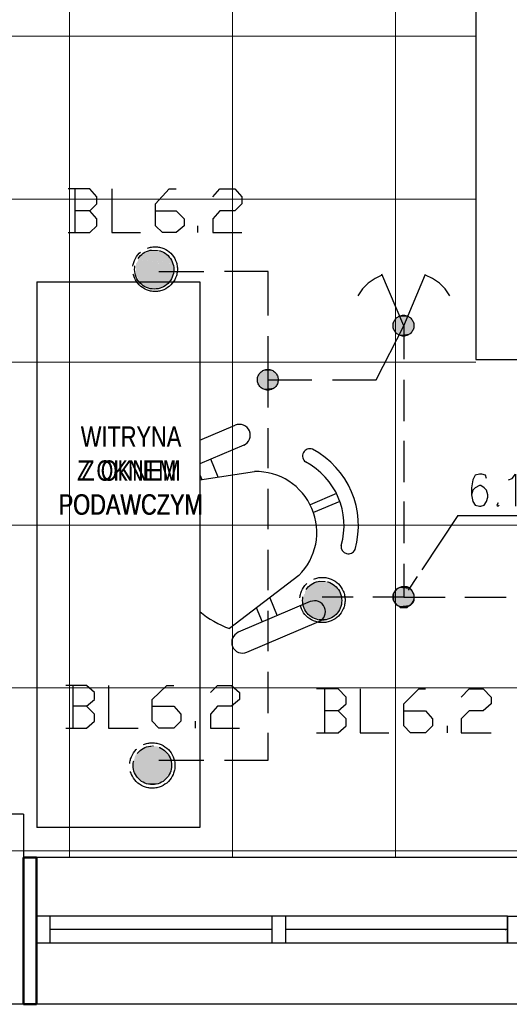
# Model space of a CAD drawing. Header units: millimetres. Extents: x 282377 to 1404227, y -783705 to 1038705.
# Tile 195 of 243: x 386393 to 386574, y 7171 to 7533. Entities that reach past the tile are written whole.
import ezdxf

# ---------------------------------------------------------------- set-up
doc = ezdxf.new("R2010")
doc.units = ezdxf.units.MM
doc.linetypes.add('ACAD_ISO08W100', pattern=[36, 24, -3, 6, -3])
doc.layers.add('!!ELEKTRYKA', color=7, linetype='Continuous')
doc.styles.add('BIKTC', font='bikromsw.shx', dxfattribs={"width": 0.8})

msp = doc.modelspace()

# ---------------------------------------------------------------- linework, layer by layer
at = {"layer": '!!ELEKTRYKA', "color": 252, "lineweight": 15, "ltscale": 15}
for p, q in [((386411.7, 7862.62), (386411.7, 7224.62)), ((386471.7, 7862.62), (386471.7, 7224.62)), ((386531.7, 7846.62), (386531.7, 7224.62)), ((385384.7, 7527.12), (386561.2, 7527.12)), ((385384.7, 7467.12), (386561.2, 7467.12)), ((386389.95, 7407.12), (386561.2, 7407.12)), ((386389.95, 7347.12), (386760.2, 7347.12)), ((386389.95, 7287.12), (386760.7, 7287.12)), ((386389.95, 7227.12), (386760.7, 7227.12))]:
    msp.add_line(p, q, dxfattribs=at)
at = {"layer": '!!ELEKTRYKA', "color": 252}
for p, q in [((386561.2, 7846.62), (386561.2, 7408.12)), ((386399.61, 7436.62), (386399.61, 7235.69)), ((386399.61, 7436.62), (386459.61, 7436.62)), ((386399.61, 7436.62), (386399.61, 7235.69)), ((386399.61, 7436.62), (386459.61, 7436.62)), ((386459.61, 7436.62), (386459.61, 7235.69)), ((386459.61, 7436.62), (386459.61, 7235.69)), ((386561.2, 7408.12), (386760.7, 7408.12)), ((386459.61, 7378.3), (386472.66, 7383.85)), ((386459.61, 7378.3), (386472.66, 7383.85)), ((386475.8, 7376.48), (386459.61, 7369.59)), ((386475.8, 7376.48), (386459.61, 7369.59)), ((386466.45, 7364.74), (386463.65, 7371.31)), ((386466.45, 7364.74), (386463.65, 7371.31)), ((386459.61, 7363.7), (386479.75, 7366.78)), ((386459.61, 7363.7), (386479.75, 7366.78)), ((386459.61, 7365.64), (386460.38, 7363.82)), ((386459.61, 7365.64), (386460.38, 7363.82)), ((386509.95, 7358.72), (386500.26, 7354.59)), ((386509.95, 7358.72), (386500.26, 7354.59)), ((386511.18, 7355.83), (386501.49, 7351.7)), ((386511.18, 7355.83), (386501.49, 7351.7)), ((386496.06, 7328.48), (386470.55, 7308.96)), ((386496.06, 7328.48), (386470.55, 7308.96)), ((386500.31, 7318.89), (386473.81, 7307.61)), ((386500.31, 7318.89), (386473.81, 7307.61)), ((386485.37, 7320.29), (386488.16, 7313.72)), ((386485.37, 7320.29), (386488.16, 7313.72)), ((386482.7, 7311.4), (386480.5, 7316.57)), ((386482.7, 7311.4), (386480.5, 7316.57)), ((386476.95, 7300.24), (386503.45, 7311.53)), ((386476.95, 7300.24), (386503.45, 7311.53)), ((386394.7, 7240.62), (386347.7, 7240.62)), ((386394.7, 7240.62), (386394.7, 7170.62)), ((386459.61, 7235.69), (386399.61, 7235.69)), ((386459.61, 7235.69), (386399.61, 7235.69)), ((386760.7, 7224.62), (386394.7, 7224.62)), ((386572.95, 7203.12), (386399.45, 7203.12)), ((386404.45, 7203.12), (386404.45, 7193.12)), ((386486.2, 7203.12), (386486.2, 7193.12)), ((386491.2, 7203.12), (386491.2, 7193.12)), ((386572.95, 7203.12), (386572.95, 7193.12)), ((386572.95, 7193.12), (386572.95, 7203.12)), ((386572.95, 7203.12), (386591.95, 7203.12)), ((386486.2, 7198.12), (386404.45, 7198.12)), ((386572.95, 7198.12), (386491.2, 7198.12)), ((386572.95, 7193.12), (386399.45, 7193.12)), ((386591.95, 7193.12), (386572.95, 7193.12)), ((386945.2, 7170.62), (386160.2, 7170.62))]:
    msp.add_line(p, q, dxfattribs=at)
at = {"layer": '!!ELEKTRYKA', "color": 252, "lineweight": 20}
msp.add_line((386378.7, 7240.62), (386394.7, 7240.62), dxfattribs=at)
at = {"layer": '!!ELEKTRYKA', "color": 252, "lineweight": 50}
for p, q in [((386394.7, 7224.62), (386399.45, 7224.62)), ((386394.7, 7170.62), (386394.7, 7224.62)), ((386399.45, 7224.62), (386399.45, 7170.62)), ((386399.45, 7203.12), (386399.45, 7193.12)), ((386399.45, 7170.62), (386394.7, 7170.62))]:
    msp.add_line(p, q, dxfattribs=at)
at = {"layer": '!!ELEKTRYKA', "color": 5, "linetype": 'ACAD_ISO08W100', "lineweight": -3}
for points in [[(386419.15, 7462.84), (386421.73, 7465.38), (386421.73, 7467.92), (386419.15, 7470.88), (386411.12, 7470.88)], [(386413.67, 7470.88), (386413.67, 7454.79)], [(386427.2, 7470.88), (386427.2, 7454.8), (386437.79, 7454.8)], [(386443.28, 7462.84), (386450.91, 7462.84), (386453.85, 7459.88), (386453.85, 7457.34), (386450.91, 7454.8), (386445.84, 7454.8), (386443.28, 7457.34), (386443.28, 7465.38), (386448.34, 7470.88), (386450.91, 7470.88)], [(386464.46, 7467.92), (386467.02, 7470.88), (386472.51, 7470.88), (386475.07, 7467.92), (386475.07, 7465.38), (386472.51, 7462.84), (386467.02, 7462.84), (386464.46, 7459.87), (386464.46, 7454.79), (386475.07, 7454.79)], [(386411.12, 7454.79), (386419.15, 7454.79), (386421.73, 7457.34), (386421.73, 7459.88), (386419.15, 7462.84), (386413.63, 7462.84)], [(386458.94, 7454.8), (386458.94, 7457.34)], [(386461.1, 7440.4), (386444.59, 7440.4)], [(386484.77, 7424.31), (386484.77, 7440.41), (386468.67, 7440.41)], [(386526.68, 7439.13), (386524.14, 7437.86), (386521.59, 7436.16), (386519.48, 7434.05), (386517.8, 7431.51)], [(386534.77, 7420.5), (386526.7, 7439.55)], [(386534.71, 7420.51), (386542.77, 7439.55)], [(386551.7, 7431.51), (386549.97, 7434.05), (386547.86, 7436.17), (386545.32, 7437.86), (386542.78, 7439.13)], [(386508.49, 7400.6), (386524.58, 7400.6), (386534.71, 7420.5), (386534.71, 7408.23)], [(386484.82, 7390.45), (386484.82, 7400.61), (386484.82, 7416.69)], [(386484.82, 7400.61), (386500.89, 7400.61)], [(386534.71, 7400.61), (386534.71, 7385.37)], [(386484.82, 7368.01), (386484.82, 7382.82)], [(386534.71, 7378.17), (386534.71, 7362.93)], [(386565.19, 7364.2), (386564.76, 7365.47), (386563.52, 7365.9), (386562.66, 7365.9), (386560.99, 7365.47), (386560.12, 7363.78), (386559.69, 7360.81), (386559.69, 7358.27), (386560.12, 7355.73), (386560.99, 7354.46), (386562.66, 7354.04), (386563.09, 7354.04), (386564.33, 7354.46), (386565.19, 7355.73), (386565.63, 7357.43), (386565.63, 7358.27), (386565.19, 7359.97), (386564.33, 7360.81), (386563.09, 7361.66), (386562.66, 7361.66), (386560.99, 7360.81), (386560.12, 7359.97), (386559.69, 7358.27)], [(386573.28, 7363.77), (386574.58, 7364.19), (386575.81, 7365.89), (386575.81, 7354.04)], [(386484.82, 7345.57), (386484.82, 7360.38)], [(386534.71, 7355.74), (386534.71, 7340.49)], [(386569.44, 7355.31), (386569, 7354.47), (386569.44, 7354.04), (386569.87, 7354.47)], [(386554.61, 7350.65), (386534.71, 7320.59), (386549.96, 7320.59)], [(386554.65, 7350.65), (386584.72, 7350.65)], [(386484.82, 7323.13), (386484.82, 7337.95)], [(386534.74, 7332.87), (386534.74, 7320.59), (386523.32, 7320.59)], [(386516.13, 7320.59), (386504.69, 7320.59)], [(386557.15, 7320.59), (386572.4, 7320.59)], [(386484.82, 7300.69), (386484.82, 7315.51)], [(386484.82, 7277.83), (386484.82, 7293.07)], [(386417.89, 7280.37), (386420.9, 7282.92), (386420.9, 7285.46), (386417.89, 7287.99), (386410.29, 7287.99)], [(386412.85, 7287.99), (386412.85, 7272.33)], [(386425.96, 7288), (386425.96, 7272.33), (386436.98, 7272.33)], [(386442.04, 7280.37), (386450.1, 7280.37), (386452.61, 7277.41), (386452.61, 7274.87), (386450.1, 7272.33), (386444.6, 7272.33), (386442.04, 7274.87), (386442.04, 7282.91), (386447.54, 7287.99), (386450.1, 7287.99)], [(386463.63, 7285.45), (386466.19, 7287.99), (386471.25, 7287.99), (386474.25, 7285.45), (386474.25, 7282.91), (386471.25, 7280.38), (386466.19, 7280.38), (386463.63, 7277.41), (386463.63, 7272.33), (386474.25, 7272.33)], [(386510.57, 7278.68), (386513.56, 7281.23), (386513.56, 7283.76), (386510.57, 7286.73), (386502.55, 7286.73)], [(386505.52, 7286.73), (386505.52, 7270.64)], [(386518.63, 7286.73), (386518.63, 7270.64), (386529.19, 7270.64)], [(386534.71, 7278.68), (386542.77, 7278.68), (386545.31, 7275.72), (386545.31, 7273.18), (386542.77, 7270.64), (386537.25, 7270.64), (386534.71, 7273.18), (386534.71, 7281.23), (386540.23, 7286.73), (386542.77, 7286.73)], [(386555.89, 7283.76), (386558.86, 7286.73), (386563.94, 7286.73), (386566.9, 7283.76), (386566.9, 7281.22), (386563.94, 7278.69), (386558.86, 7278.69), (386555.89, 7275.72), (386555.89, 7270.64), (386566.9, 7270.64)], [(386410.29, 7272.33), (386417.89, 7272.33), (386420.9, 7274.87), (386420.9, 7277.41), (386417.89, 7280.37), (386412.8, 7280.37)], [(386502.55, 7270.64), (386510.57, 7270.64), (386513.56, 7273.18), (386513.56, 7275.72), (386510.57, 7278.68), (386505.54, 7278.68)], [(386458.11, 7272.33), (386458.11, 7274.87)], [(386468.67, 7260.48), (386484.77, 7260.48), (386484.77, 7270.64)], [(386550.86, 7270.64), (386550.86, 7273.18)], [(386444.59, 7260.48), (386461.1, 7260.48)]]:
    msp.add_lwpolyline(points, dxfattribs=at)
msp.add_lwpolyline([(386532.15, 7317.63), (386533.02, 7317.21), (386533.46, 7316.78), (386534.32, 7316.78), (386535.13, 7316.78), (386536, 7316.78), (386536.43, 7317.21), (386537.24, 7317.63), (386537.67, 7318.05), (386538.11, 7318.48), (386538.54, 7319.32), (386538.54, 7320.17), (386538.54, 7321.02), (386538.54, 7321.44), (386538.11, 7322.29), (386537.67, 7323.13), (386537.24, 7323.56), (386536.87, 7323.98), (386536, 7324.4), (386535.13, 7324.4), (386534.32, 7324.4), (386533.89, 7324.4), (386533.02, 7323.98), (386532.15, 7323.56), (386531.78, 7323.13), (386531.35, 7322.29), (386530.91, 7321.87), (386530.91, 7321.02), (386530.91, 7320.17), (386530.91, 7319.32), (386531.35, 7318.9), (386531.78, 7318.05)], close=True, dxfattribs=at)
for centre, radius in [((386443.16, 7441.35), 8.23), ((386442.85, 7441.21), 7.21), ((386534.63, 7420.52), 3.83), ((386534.63, 7420.52), 3.83), ((386484.67, 7400.61), 3.82), ((386484.67, 7400.61), 3.82), ((386504.77, 7319.5), 8.34), ((386504.68, 7319.29), 7.21), ((386534.63, 7320.61), 3.83), ((386534.63, 7320.61), 3.83), ((386442.15, 7258.55), 8.35), ((386442.17, 7258.6), 7.09)]:
    msp.add_circle(centre, radius, dxfattribs=at)
at = {"layer": '!!ELEKTRYKA', "color": 252}
for centre, radius, start, end in [((386474.23, 7380.17), 4, 293.0584, 113.0584), ((386474.23, 7380.17), 4, 293.0584, 113.0584), ((386500.13, 7372.54), 2.68, 69.4076, 234.9403), ((386500.13, 7372.54), 2.68, 69.4076, 234.9403), ((386486.22, 7346.91), 31.82, 343.9429, 62.1739), ((386486.22, 7346.91), 31.82, 343.9429, 62.1739), ((386486.22, 7346.91), 26.51, 343.9429, 62.1739), ((386486.22, 7346.91), 26.51, 343.9429, 62.1739), ((386480.33, 7344.4), 22.39, 314.654, 91.4629), ((386480.33, 7344.4), 22.39, 314.654, 91.4629), ((386514.34, 7339.17), 2.68, 171.1766, 336.7093), ((386514.34, 7339.17), 2.68, 171.1766, 336.7093), ((386501.88, 7315.21), 4, 293.0584, 113.0584), ((386501.88, 7315.21), 4, 293.0584, 113.0584), ((386484.6, 7346.22), 39.82, 231.1245, 249.3469), ((386484.6, 7346.22), 39.82, 231.1245, 249.3469), ((386475.38, 7303.93), 4, 113.0584, 293.0584), ((386475.38, 7303.93), 4, 113.0584, 293.0584)]:
    msp.add_arc(centre, radius, start, end, dxfattribs=at)
msp.add_point((386572.2, 7198.12), dxfattribs=at)
msp.add_point((386572.2, 7198.12), dxfattribs=at)
msp.add_point((386572.2, 7198.12), dxfattribs=at)
msp.add_point((386572.2, 7198.12), dxfattribs=at)
at = {"layer": '!!ELEKTRYKA', "color": 5, "linetype": 'ACAD_ISO08W100', "lineweight": -3}
for points in [[(386440.36, 7447.6), (386446.68, 7447.18), (386439.48, 7447.18)], [(386440.75, 7448.03), (386446.25, 7447.6), (386440.31, 7447.6)], [(386440.31, 7447.6), (386446.25, 7447.6), (386446.63, 7447.17)], [(386440.79, 7448.02), (386445.42, 7448.02), (386446.3, 7447.59)], [(386442.06, 7448.44), (386445, 7448.02), (386441.62, 7448.02)], [(386442.04, 7448.44), (386443.72, 7448.44), (386444.98, 7448.02)], [(386436.95, 7444.63), (386449.66, 7443.79), (386436.51, 7443.79)], [(386437.37, 7445.48), (386449.2, 7445.06), (386436.93, 7445.06)], [(386436.93, 7445.06), (386449.2, 7444.64), (386436.93, 7444.64)], [(386436.93, 7445.06), (386449.2, 7445.06), (386449.2, 7444.64)], [(386436.93, 7444.64), (386449.2, 7444.64), (386449.63, 7443.79)], [(386437.78, 7446.33), (386448.8, 7445.48), (386437.34, 7445.48)], [(386437.34, 7445.48), (386448.8, 7445.48), (386449.17, 7445.06)], [(386438.26, 7446.75), (386448.4, 7446.32), (386437.83, 7446.32)], [(386437.83, 7446.32), (386448.4, 7446.32), (386448.84, 7445.48)], [(386439.12, 7447.17), (386448, 7446.75), (386438.24, 7446.75)], [(386438.24, 7446.75), (386448, 7446.75), (386448.38, 7446.32)], [(386439.07, 7447.17), (386447.14, 7447.17), (386447.95, 7446.75)], [(386436.54, 7443.79), (386450.06, 7443.36), (386436.1, 7443.36)], [(386436.1, 7443.36), (386450.06, 7442.52), (386436.1, 7442.52)], [(386436.1, 7443.36), (386450.06, 7443.36), (386450.06, 7442.52)], [(386436.1, 7442.52), (386450.06, 7441.67), (386436.1, 7441.67)], [(386436.1, 7442.52), (386450.06, 7442.52), (386450.06, 7441.67)], [(386436.1, 7441.67), (386450.06, 7441.25), (386436.1, 7441.25)], [(386436.1, 7441.67), (386450.06, 7441.67), (386450.06, 7441.25)], [(386436.1, 7441.25), (386450.06, 7440.4), (386436.1, 7440.4)], [(386436.1, 7441.25), (386450.06, 7441.25), (386450.06, 7440.4)], [(386436.1, 7440.4), (386450.06, 7439.98), (386436.1, 7439.98)], [(386436.1, 7440.4), (386450.06, 7440.4), (386450.06, 7439.98)], [(386436.51, 7443.79), (386449.66, 7443.79), (386450.03, 7443.37)], [(386436.1, 7439.98), (386450.06, 7439.13), (386436.1, 7439.13)], [(386436.1, 7439.98), (386450.06, 7439.98), (386450.06, 7439.13)], [(386436.1, 7439.13), (386449.62, 7438.71), (386436.54, 7438.71)], [(386436.1, 7439.13), (386450.06, 7439.13), (386449.62, 7438.71)], [(386436.51, 7438.71), (386449.22, 7437.86), (386436.95, 7437.86)], [(386436.51, 7438.71), (386449.66, 7438.71), (386449.22, 7437.86)], [(386436.93, 7437.86), (386449.2, 7437.44), (386436.93, 7437.44)], [(386436.93, 7437.86), (386449.2, 7437.86), (386449.2, 7437.44)], [(386436.93, 7437.44), (386448.76, 7436.59), (386437.37, 7436.59)], [(386436.93, 7437.44), (386449.2, 7437.44), (386448.76, 7436.59)], [(386437.34, 7436.59), (386448.36, 7436.17), (386437.78, 7436.17)], [(386437.34, 7436.59), (386448.8, 7436.59), (386448.36, 7436.17)], [(386437.83, 7436.17), (386447.96, 7435.74), (386438.26, 7435.74)], [(386437.83, 7436.17), (386448.4, 7436.17), (386447.96, 7435.74)], [(386438.24, 7435.74), (386447.13, 7435.31), (386439.12, 7435.31)], [(386438.24, 7435.74), (386448, 7435.74), (386447.13, 7435.31)], [(386439.07, 7435.32), (386446.7, 7434.89), (386439.51, 7434.89)], [(386439.07, 7435.32), (386447.14, 7435.32), (386446.7, 7434.89)], [(386439.48, 7434.9), (386446.24, 7434.47), (386440.36, 7434.47)], [(386439.48, 7434.9), (386446.68, 7434.9), (386446.24, 7434.47)], [(386440.79, 7434.47), (386445.05, 7434.05), (386441.67, 7434.05)], [(386440.79, 7434.47), (386445.42, 7434.47), (386445.05, 7434.05)], [(386538.11, 7422.2), (386530.91, 7421.35), (386538.54, 7421.35)], [(386538.11, 7422.2), (386531.35, 7422.2), (386530.91, 7421.35)], [(386538.09, 7422.62), (386531.33, 7422.2), (386538.09, 7422.2)], [(386538.09, 7422.62), (386531.76, 7422.62), (386531.33, 7422.2)], [(386537.33, 7423.46), (386531.81, 7422.61), (386538.14, 7422.61)], [(386537.33, 7423.46), (386532.24, 7423.46), (386531.81, 7422.61)], [(386536.88, 7423.89), (386532.22, 7423.46), (386537.31, 7423.46)], [(386536.88, 7423.89), (386532.66, 7423.89), (386532.22, 7423.46)], [(386536.05, 7424.31), (386532.64, 7423.89), (386536.85, 7423.89)], [(386536.05, 7424.31), (386533.51, 7424.31), (386532.64, 7423.89)], [(386538.54, 7421.35), (386530.91, 7420.5), (386538.54, 7420.5)], [(386538.54, 7421.35), (386530.91, 7421.35), (386530.91, 7420.5)], [(386538.54, 7420.5), (386530.91, 7420.08), (386538.54, 7420.08)], [(386538.54, 7420.5), (386530.91, 7420.5), (386530.91, 7420.08)], [(386538.54, 7420.08), (386530.91, 7419.24), (386538.54, 7419.24)], [(386538.54, 7420.08), (386530.91, 7420.08), (386530.91, 7419.24)], [(386538.54, 7419.24), (386530.91, 7419.24), (386531.35, 7418.39)], [(386538.52, 7419.24), (386531.33, 7418.39), (386538.09, 7418.39)], [(386538.09, 7418.39), (386531.33, 7418.39), (386531.76, 7417.97)], [(386538.14, 7418.38), (386531.81, 7417.96), (386537.76, 7417.96)], [(386537.76, 7417.96), (386531.81, 7417.96), (386532.24, 7417.54)], [(386537.74, 7417.96), (386532.22, 7417.53), (386537.31, 7417.53)], [(386537.31, 7417.53), (386532.22, 7417.53), (386533.09, 7417.11)], [(386537.27, 7417.54), (386533.05, 7417.12), (386536.46, 7417.12)], [(386536.46, 7417.12), (386533.05, 7417.12), (386533.49, 7416.69)], [(386536.44, 7417.12), (386533.47, 7416.7), (386536.01, 7416.7)], [(386486.94, 7403.99), (386482.27, 7403.15), (386487.37, 7403.15)], [(386486.94, 7403.99), (386482.7, 7403.99), (386482.27, 7403.15)], [(386485.63, 7404.42), (386483.51, 7403.99), (386486.06, 7403.99)], [(386485.63, 7404.42), (386483.94, 7404.42), (386483.51, 7403.99)], [(386488.12, 7402.3), (386480.95, 7401.46), (386488.56, 7401.46)], [(386488.12, 7402.3), (386481.39, 7402.3), (386480.95, 7401.46)], [(386488.56, 7401.46), (386480.95, 7400.61), (386488.56, 7400.61)], [(386488.56, 7401.46), (386480.95, 7401.46), (386480.95, 7400.61)], [(386488.56, 7400.61), (386480.95, 7400.19), (386488.56, 7400.19)], [(386488.56, 7400.61), (386480.95, 7400.61), (386480.95, 7400.19)], [(386487.29, 7403.15), (386481.37, 7402.73), (386487.72, 7402.73)], [(386487.29, 7403.15), (386482.24, 7403.15), (386481.37, 7402.73)], [(386487.72, 7402.73), (386481.37, 7402.31), (386488.16, 7402.31)], [(386487.72, 7402.73), (386481.37, 7402.73), (386481.37, 7402.31)], [(386488.56, 7400.19), (386480.95, 7399.34), (386488.56, 7399.34)], [(386488.56, 7400.19), (386480.95, 7400.19), (386480.95, 7399.34)], [(386488.56, 7399.34), (386480.95, 7399.34), (386481.39, 7398.49)], [(386488.53, 7399.34), (386481.37, 7398.49), (386488.16, 7398.49)], [(386488.16, 7398.49), (386481.37, 7398.49), (386481.8, 7398.07)], [(386488.21, 7398.48), (386481.85, 7398.06), (386487.77, 7398.06)], [(386487.77, 7398.06), (386481.85, 7398.06), (386482.29, 7397.64)], [(386487.75, 7398.06), (386482.27, 7397.64), (386487.37, 7397.64)], [(386487.37, 7397.64), (386482.27, 7397.64), (386483.14, 7397.21)], [(386487.33, 7397.65), (386483.09, 7397.22), (386486.46, 7397.22)], [(386486.46, 7397.22), (386483.09, 7397.22), (386483.53, 7396.8)], [(386486.5, 7397.22), (386483.51, 7396.8), (386486.06, 7396.8)], [(386499.61, 7324.41), (386510.18, 7323.56), (386499.17, 7323.56)], [(386500.02, 7324.83), (386509.72, 7324.4), (386499.59, 7324.4)], [(386499.59, 7324.4), (386509.72, 7324.4), (386510.16, 7323.56)], [(386500.87, 7325.25), (386509.33, 7324.83), (386500, 7324.83)], [(386500, 7324.83), (386509.33, 7324.83), (386509.77, 7324.41)], [(386501.33, 7325.67), (386508.92, 7325.25), (386500.9, 7325.25)], [(386500.9, 7325.25), (386508.92, 7325.25), (386509.36, 7324.82)], [(386501.31, 7325.67), (386508.52, 7325.67), (386508.96, 7325.25)], [(386502.6, 7326.1), (386507.63, 7325.68), (386501.72, 7325.68)], [(386502.55, 7326.1), (386507.22, 7326.1), (386507.65, 7325.68)], [(386503.82, 7326.52), (386506.37, 7326.1), (386503.38, 7326.1)], [(386503.86, 7326.52), (386505.54, 7326.52), (386506.41, 7326.1)], [(386533.49, 7324.41), (386536.46, 7323.98), (386533.05, 7323.98)], [(386535.57, 7324.4), (386533.47, 7323.98), (386536.01, 7323.98)], [(386535.57, 7324.4), (386533.9, 7324.4), (386533.47, 7323.98)], [(386533.47, 7324.4), (386536.01, 7324.4), (386536.44, 7323.98)], [(386497.95, 7320.59), (386511.89, 7320.17), (386497.52, 7320.17)], [(386498.36, 7321.86), (386511.49, 7321.44), (386497.93, 7321.44)], [(386497.93, 7321.44), (386511.93, 7320.59), (386497.93, 7320.59)], [(386497.93, 7321.44), (386511.49, 7321.44), (386511.93, 7320.59)], [(386497.93, 7320.59), (386511.93, 7320.59), (386511.93, 7320.17)], [(386498.78, 7323.14), (386511.03, 7322.71), (386498.34, 7322.71)], [(386498.34, 7322.71), (386511.47, 7321.86), (386498.34, 7321.86)], [(386498.34, 7322.71), (386511.03, 7322.71), (386511.47, 7321.86)], [(386498.34, 7321.86), (386511.47, 7321.86), (386511.47, 7321.44)], [(386499.19, 7323.56), (386510.64, 7323.13), (386498.76, 7323.13)], [(386498.76, 7323.13), (386510.64, 7323.13), (386511.01, 7322.71)], [(386499.17, 7323.56), (386510.18, 7323.56), (386510.62, 7323.14)], [(386538.11, 7322.29), (386530.91, 7321.44), (386538.54, 7321.44)], [(386538.11, 7322.29), (386531.35, 7322.29), (386530.91, 7321.44)], [(386531.35, 7322.29), (386538.54, 7321.87), (386530.91, 7321.87)], [(386530.91, 7321.87), (386538.54, 7321.02), (386530.91, 7321.02)], [(386530.91, 7321.87), (386538.54, 7321.87), (386538.54, 7321.02)], [(386538.54, 7321.44), (386530.91, 7320.6), (386538.54, 7320.6)], [(386538.54, 7321.44), (386530.91, 7321.44), (386530.91, 7320.6)], [(386530.91, 7321.02), (386538.54, 7320.17), (386530.91, 7320.17)], [(386530.91, 7321.02), (386538.54, 7321.02), (386538.54, 7320.17)], [(386538.54, 7320.6), (386530.91, 7320.17), (386538.54, 7320.17)], [(386538.54, 7320.6), (386530.91, 7320.6), (386530.91, 7320.17)], [(386531.76, 7323.14), (386538.09, 7322.29), (386531.33, 7322.29)], [(386538.09, 7322.71), (386531.33, 7322.29), (386538.09, 7322.29)], [(386538.09, 7322.71), (386531.76, 7322.71), (386531.33, 7322.29)], [(386531.33, 7322.29), (386538.09, 7322.29), (386538.52, 7321.86)], [(386532.24, 7323.55), (386537.76, 7323.13), (386531.81, 7323.13)], [(386537.33, 7323.13), (386531.81, 7322.7), (386538.14, 7322.7)], [(386537.33, 7323.13), (386532.24, 7323.13), (386531.81, 7322.7)], [(386531.81, 7323.13), (386537.76, 7323.13), (386538.14, 7322.28)], [(386536.88, 7323.98), (386532.22, 7323.13), (386537.31, 7323.13)], [(386536.88, 7323.98), (386532.66, 7323.98), (386532.22, 7323.13)], [(386533.09, 7323.98), (386537.31, 7323.56), (386532.22, 7323.56)], [(386532.22, 7323.56), (386537.31, 7323.56), (386537.74, 7323.13)], [(386533.05, 7323.98), (386536.46, 7323.98), (386537.27, 7323.56)], [(386497.52, 7320.17), (386511.89, 7319.32), (386497.52, 7319.32)], [(386497.52, 7320.17), (386511.89, 7320.17), (386511.89, 7319.32)], [(386497.52, 7319.32), (386511.89, 7318.47), (386497.52, 7318.47)], [(386497.52, 7319.32), (386511.89, 7319.32), (386511.89, 7318.47)], [(386497.52, 7318.47), (386511.89, 7318.05), (386497.95, 7318.05)], [(386497.52, 7318.47), (386511.89, 7318.47), (386511.89, 7318.05)], [(386497.93, 7318.05), (386511.49, 7317.2), (386497.93, 7317.2)], [(386497.93, 7318.05), (386511.93, 7318.05), (386511.49, 7317.2)], [(386497.93, 7317.2), (386511.49, 7316.78), (386498.36, 7316.78)], [(386497.93, 7317.2), (386511.49, 7317.2), (386511.49, 7316.78)], [(386538.54, 7320.17), (386530.91, 7319.32), (386538.54, 7319.32)], [(386538.54, 7320.17), (386530.91, 7320.17), (386530.91, 7319.32)], [(386530.91, 7320.17), (386538.54, 7319.75), (386530.91, 7319.75)], [(386530.91, 7320.17), (386538.54, 7320.17), (386538.54, 7319.75)], [(386530.91, 7319.75), (386538.11, 7318.9), (386531.35, 7318.9)], [(386530.91, 7319.75), (386538.54, 7319.75), (386538.11, 7318.9)], [(386538.54, 7319.32), (386530.91, 7319.32), (386531.35, 7318.48)], [(386538.52, 7319.33), (386531.33, 7318.48), (386538.09, 7318.48)], [(386531.33, 7318.9), (386538.09, 7318.48), (386531.76, 7318.48)], [(386531.33, 7318.9), (386538.09, 7318.9), (386538.09, 7318.48)], [(386538.09, 7318.48), (386531.33, 7318.48), (386531.76, 7318.06)], [(386538.14, 7318.48), (386531.81, 7318.05), (386537.76, 7318.05)], [(386531.81, 7318.48), (386537.33, 7317.63), (386532.24, 7317.63)], [(386531.81, 7318.48), (386538.14, 7318.48), (386537.33, 7317.63)], [(386537.76, 7318.05), (386531.81, 7318.05), (386532.24, 7317.63)], [(386537.74, 7318.05), (386532.22, 7317.63), (386537.31, 7317.63)], [(386537.31, 7317.63), (386532.22, 7317.63), (386533.09, 7317.2)], [(386532.22, 7317.63), (386536.88, 7317.2), (386532.66, 7317.2)], [(386532.22, 7317.63), (386537.31, 7317.63), (386536.88, 7317.2)], [(386532.64, 7317.21), (386536.05, 7316.78), (386533.51, 7316.78)], [(386532.64, 7317.21), (386536.85, 7317.21), (386536.05, 7316.78)], [(386537.27, 7317.63), (386533.05, 7317.21), (386536.46, 7317.21)], [(386536.46, 7317.21), (386533.05, 7317.21), (386533.49, 7316.78)], [(386536.44, 7317.21), (386533.47, 7316.78), (386536.01, 7316.78)], [(386498.34, 7316.78), (386511.03, 7315.94), (386498.34, 7315.94)], [(386498.34, 7316.78), (386511.47, 7316.78), (386511.03, 7315.94)], [(386498.34, 7315.94), (386510.6, 7315.51), (386498.78, 7315.51)], [(386498.34, 7315.94), (386511.03, 7315.94), (386510.6, 7315.51)], [(386498.76, 7315.51), (386510.2, 7315.09), (386499.19, 7315.09)], [(386498.76, 7315.51), (386510.64, 7315.51), (386510.2, 7315.09)], [(386499.17, 7315.09), (386509.75, 7314.25), (386499.61, 7314.25)], [(386499.17, 7315.09), (386510.18, 7315.09), (386509.75, 7314.25)], [(386499.59, 7314.24), (386509.35, 7313.82), (386500.02, 7313.82)], [(386499.59, 7314.24), (386509.72, 7314.24), (386509.35, 7313.82)], [(386500, 7313.83), (386508.89, 7313.4), (386500.87, 7313.4)], [(386500, 7313.83), (386509.33, 7313.83), (386508.89, 7313.4)], [(386500.9, 7313.4), (386508.55, 7312.97), (386501.33, 7312.97)], [(386500.9, 7313.4), (386508.92, 7313.4), (386508.55, 7312.97)], [(386501.72, 7312.98), (386507.2, 7312.55), (386502.6, 7312.55)], [(386501.72, 7312.98), (386507.63, 7312.98), (386507.2, 7312.55)], [(386503.38, 7312.56), (386505.49, 7312.13), (386503.82, 7312.13)], [(386503.38, 7312.56), (386506.37, 7312.56), (386505.49, 7312.13)], [(386436.12, 7262.59), (386448.39, 7261.75), (386435.69, 7261.75)], [(386436.54, 7263.02), (386447.93, 7262.59), (386436.1, 7262.59)], [(386436.1, 7262.59), (386447.93, 7262.59), (386448.37, 7261.75)], [(386436.95, 7263.45), (386447.53, 7263.02), (386436.51, 7263.02)], [(386436.51, 7263.02), (386447.53, 7263.02), (386447.97, 7262.59)], [(386437.37, 7263.87), (386447.07, 7263.45), (386436.93, 7263.45)], [(386436.93, 7263.45), (386447.07, 7263.45), (386447.51, 7263.02)], [(386438.22, 7264.29), (386446.67, 7263.87), (386437.34, 7263.87)], [(386437.34, 7263.87), (386446.67, 7263.87), (386447.11, 7263.45)], [(386438.68, 7264.71), (386446.31, 7264.28), (386438.24, 7264.28)], [(386438.24, 7264.28), (386446.31, 7264.28), (386446.69, 7263.87)], [(386439.09, 7265.14), (386445.41, 7264.71), (386438.65, 7264.71)], [(386438.65, 7264.71), (386445.41, 7264.71), (386446.29, 7264.28)], [(386439.94, 7265.56), (386445.01, 7265.14), (386439.07, 7265.14)], [(386439.07, 7265.14), (386445.01, 7265.14), (386445.39, 7264.71)], [(386439.9, 7265.56), (386444.15, 7265.56), (386444.96, 7265.14)], [(386442.46, 7265.98), (386442.9, 7265.56), (386441.21, 7265.56)], [(386435.3, 7260.05), (386449.26, 7259.21), (386434.86, 7259.21)], [(386434.86, 7259.21), (386449.26, 7258.78), (386434.86, 7258.78)], [(386434.86, 7259.21), (386449.26, 7259.21), (386449.26, 7258.78)], [(386435.71, 7261.32), (386448.79, 7260.48), (386435.27, 7260.48)], [(386435.27, 7260.48), (386449.23, 7260.05), (386435.27, 7260.05)], [(386435.27, 7260.48), (386448.79, 7260.48), (386449.23, 7260.05)], [(386435.27, 7260.05), (386449.23, 7260.05), (386449.23, 7259.21)], [(386435.69, 7261.75), (386448.83, 7261.32), (386435.69, 7261.32)], [(386435.69, 7261.75), (386448.39, 7261.75), (386448.83, 7261.32)], [(386435.69, 7261.32), (386448.83, 7261.32), (386448.83, 7260.48)], [(386434.86, 7258.78), (386449.26, 7257.94), (386434.86, 7257.94)], [(386434.86, 7258.78), (386449.26, 7258.78), (386449.26, 7257.94)], [(386434.86, 7257.94), (386449.26, 7257.09), (386435.3, 7257.09)], [(386434.86, 7257.94), (386449.26, 7257.94), (386449.26, 7257.09)], [(386435.27, 7257.09), (386448.79, 7256.67), (386435.27, 7256.67)], [(386435.27, 7257.09), (386449.23, 7257.09), (386448.79, 7256.67)], [(386435.27, 7256.67), (386448.79, 7255.82), (386435.71, 7255.82)], [(386435.27, 7256.67), (386448.79, 7256.67), (386448.79, 7255.82)], [(386435.69, 7255.82), (386448.39, 7255.4), (386435.69, 7255.4)], [(386435.69, 7255.82), (386448.83, 7255.82), (386448.39, 7255.4)], [(386435.69, 7255.4), (386447.96, 7254.98), (386436.12, 7254.98)], [(386435.69, 7255.4), (386448.39, 7255.4), (386447.96, 7254.98)], [(386436.1, 7254.98), (386447.56, 7254.13), (386436.54, 7254.13)], [(386436.1, 7254.98), (386447.93, 7254.98), (386447.56, 7254.13)], [(386436.51, 7254.13), (386447.09, 7253.71), (386436.95, 7253.71)], [(386436.51, 7254.13), (386447.53, 7254.13), (386447.09, 7253.71)], [(386436.93, 7253.71), (386446.69, 7253.28), (386437.37, 7253.28)], [(386436.93, 7253.71), (386447.07, 7253.71), (386446.69, 7253.28)], [(386437.34, 7253.28), (386446.23, 7252.86), (386438.22, 7252.86)], [(386437.34, 7253.28), (386446.67, 7253.28), (386446.23, 7252.86)], [(386438.24, 7252.86), (386445.44, 7252.43), (386438.68, 7252.43)], [(386438.24, 7252.86), (386446.31, 7252.86), (386445.44, 7252.43)], [(386438.65, 7252.43), (386444.97, 7252.01), (386439.09, 7252.01)], [(386438.65, 7252.43), (386445.41, 7252.43), (386444.97, 7252.01)], [(386439.9, 7252.02), (386443.71, 7251.59), (386440.77, 7251.59)], [(386439.9, 7252.02), (386444.15, 7252.02), (386443.71, 7251.59)]]:
    msp.add_solid(points, dxfattribs=at)

# ---------------------------------------------------------------- texts
at = {"layer": '!!ELEKTRYKA', "color": 252, "style": 'BIKTC', "width": 0.8}
for s, p in [('WITRYNA', (386415.87, 7375.92)), ('Z OKNEM', (386414.44, 7363.42)), ('PODAWCZYM', (386407.58, 7350.92))]:
    msp.add_text(s, height=7.5, rotation=360, dxfattribs=at).set_placement(p)
at = {"layer": '!!ELEKTRYKA', "color": 252, "insert": (386398.98, 7383.42), "char_height": 7.5, "width": 70.6374, "attachment_point": 1, "rotation": 360, "style": 'BIKTC'}
msp.add_mtext('\\pxqc;WITRYNA\\PZ OKNEM\\PPODAWCZYM', dxfattribs=at)

doc.saveas('drawing.dxf')
